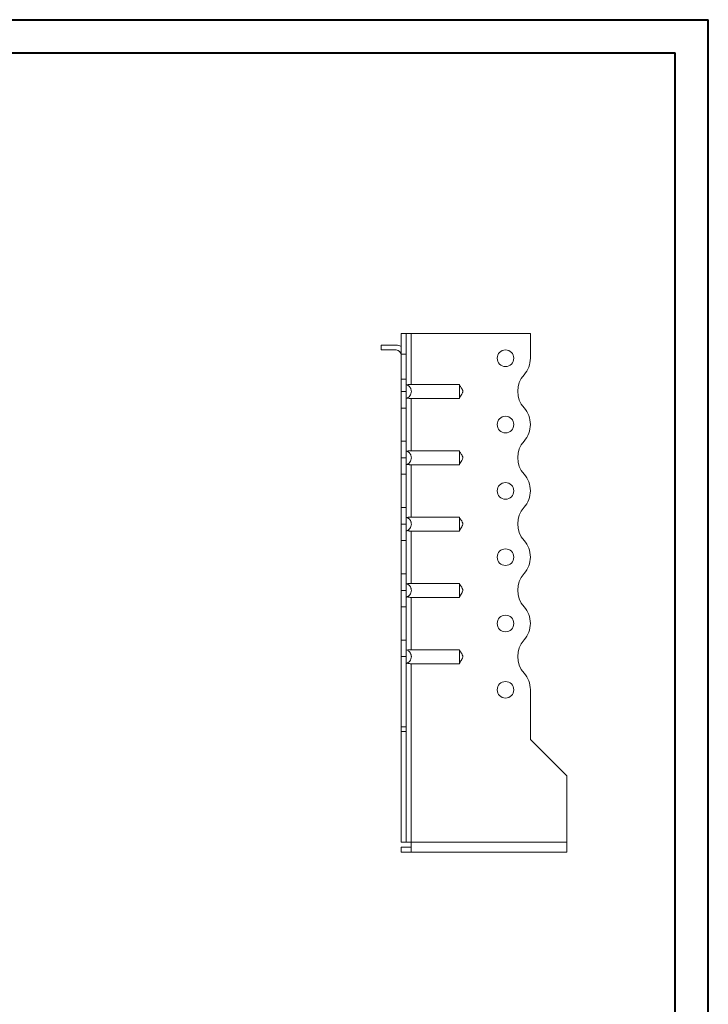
# Model space of a CAD drawing. Header units: millimetres. Extents: x 0 to 210, y 0 to 297.
# Tile 6 of 6: x 106 to 210, y 149 to 297. Entities that reach past the tile are written whole.
import ezdxf

# ---------------------------------------------------------------- set-up
doc = ezdxf.new("R2010")
doc.units = ezdxf.units.MM

msp = doc.modelspace()

# ---------------------------------------------------------------- linework, layer by layer
at = {"color": 7, "linetype": 'Continuous', "lineweight": 40}
for p, q in [((0.08, 297.21), (210.08, 297.21)), ((210.08, 0.21), (210.08, 297.21)), ((210.08, 292.21), (210.08, 297.21)), ((10.08, 292.21), (205.08, 292.21)), ((205.08, 5.21), (205.08, 292.21))]:
    msp.add_line(p, q, dxfattribs=at)
at = {"color": 7, "linetype": 'Continuous', "lineweight": 15}
for p, q in [((164.49, 249.9), (163.74, 249.9)), ((163.74, 249.9), (163.74, 246.76)), ((164.49, 249.9), (164.49, 246.76)), ((165.24, 249.9), (164.49, 249.9)), ((165.24, 242.2), (165.24, 249.9)), ((183.24, 249.9), (165.24, 249.9)), ((183.24, 246.17), (183.24, 249.9)), ((160.74, 248.15), (160.74, 247.4)), ((160.74, 248.15), (162.99, 248.15)), ((162.99, 247.4), (160.74, 247.4)), ((163.74, 246.76), (164.49, 246.76)), ((163.74, 243.01), (163.74, 246.76)), ((164.49, 246.76), (164.49, 243.01)), ((163.74, 241.15), (163.74, 243.01)), ((163.74, 243.01), (164.49, 243.01)), ((164.49, 243.01), (164.49, 241.15)), ((165.24, 242.2), (172.55, 242.2)), ((163.74, 241.15), (164.49, 241.15)), ((163.74, 238.65), (163.74, 241.15)), ((164.49, 241.15), (164.49, 238.65)), ((165.24, 240.09), (172.55, 240.09)), ((165.24, 232.2), (165.24, 240.09)), ((164.49, 238.65), (163.74, 238.65)), ((163.74, 233.65), (163.74, 238.65)), ((164.49, 233.65), (164.49, 238.65)), ((183.24, 236.17), (183.24, 236.17)), ((163.74, 233.65), (164.49, 233.65)), ((163.74, 231.15), (163.74, 233.65)), ((164.49, 233.65), (164.49, 231.15)), ((165.24, 232.2), (172.55, 232.2)), ((164.49, 231.15), (163.74, 231.15)), ((163.74, 228.65), (163.74, 231.15)), ((164.49, 231.15), (164.49, 228.65)), ((165.24, 230.09), (172.55, 230.09)), ((165.24, 222.2), (165.24, 230.09)), ((164.49, 228.65), (163.74, 228.65)), ((163.74, 223.65), (163.74, 228.65)), ((164.49, 223.65), (164.49, 228.65)), ((183.24, 226.17), (183.24, 226.17)), ((163.74, 223.65), (164.49, 223.65)), ((163.74, 221.15), (163.74, 223.65)), ((164.49, 223.65), (164.49, 221.15)), ((165.24, 222.2), (172.55, 222.2)), ((164.49, 221.15), (163.74, 221.15)), ((163.74, 218.65), (163.74, 221.15)), ((164.49, 221.15), (164.49, 218.65)), ((165.24, 220.09), (172.55, 220.09)), ((165.24, 212.2), (165.24, 220.09)), ((164.49, 218.65), (163.74, 218.65)), ((163.74, 213.65), (163.74, 218.65)), ((164.49, 213.65), (164.49, 218.65)), ((183.24, 216.17), (183.24, 216.17)), ((163.74, 213.65), (164.49, 213.65)), ((163.74, 211.15), (163.74, 213.65)), ((164.49, 213.65), (164.49, 211.15)), ((164.49, 211.15), (163.74, 211.15)), ((163.74, 208.65), (163.74, 211.15)), ((164.49, 211.15), (164.49, 208.65)), ((165.24, 212.2), (172.55, 212.2)), ((165.24, 210.09), (172.55, 210.09)), ((165.24, 202.2), (165.24, 210.09)), ((164.49, 208.65), (163.74, 208.65)), ((163.74, 203.65), (163.74, 208.65)), ((164.49, 203.65), (164.49, 208.65)), ((183.24, 206.17), (183.24, 206.17)), ((163.74, 203.65), (164.49, 203.65)), ((163.74, 201.15), (163.74, 203.65)), ((164.49, 203.65), (164.49, 201.15)), ((165.24, 202.2), (172.55, 202.2)), ((164.49, 201.15), (163.74, 201.15)), ((163.74, 201.15), (163.74, 190.56)), ((164.49, 201.15), (164.49, 190.56)), ((165.24, 200.09), (172.55, 200.09)), ((165.24, 173.15), (165.24, 200.09)), ((183.24, 188.65), (183.24, 196.17)), ((163.74, 190.56), (164.49, 190.56)), ((163.74, 189.85), (163.74, 190.56)), ((164.49, 190.56), (164.49, 189.85)), ((164.49, 189.85), (163.74, 189.85)), ((163.74, 173.15), (163.74, 189.85)), ((164.49, 173.15), (164.49, 189.85)), ((188.74, 183.15), (183.24, 188.65)), ((188.74, 173.15), (188.74, 183.15)), ((164.49, 173.15), (163.74, 173.15)), ((163.74, 172.4), (163.74, 171.65)), ((165.24, 172.4), (163.74, 172.4)), ((164.49, 173.15), (165.24, 173.15)), ((188.74, 173.15), (165.24, 173.15)), ((165.24, 173.15), (165.24, 171.65)), ((188.74, 173.15), (188.74, 171.65)), ((165.24, 171.65), (163.74, 171.65)), ((188.74, 171.65), (165.24, 171.65))]:
    msp.add_line(p, q, dxfattribs=at)
for centre in [(179.49, 246.15), (179.49, 236.15), (179.49, 226.15), (179.49, 216.15), (179.49, 206.15), (179.49, 196.15)]:
    msp.add_circle(centre, 1.25, dxfattribs=at)
for centre, radius, start, end in [((162.99, 246.65), 1.5, 60, 90), ((162.99, 246.65), 0.75, 360, 90), ((179.49, 246.17), 3.75, 318.1877, 0), ((185.08, 241.17), 3.75, 138.1877, 221.8123), ((179.49, 236.17), 3.75, 0, 41.8123), ((179.49, 236.17), 3.75, 318.1804, 0), ((185.08, 231.17), 3.75, 138.1804, 221.8123), ((179.49, 226.17), 3.75, 0, 41.8123), ((179.49, 226.17), 3.75, 318.1804, 0), ((185.08, 221.17), 3.75, 138.1804, 221.8123), ((179.49, 216.17), 3.75, 0, 41.8123), ((179.49, 216.17), 3.75, 318.1804, 0), ((185.08, 211.17), 3.75, 138.1804, 221.8196), ((179.49, 206.17), 3.75, 0, 41.8196), ((179.49, 206.17), 3.75, 318.1804, 0), ((185.08, 201.17), 3.75, 138.1804, 221.8196), ((179.49, 196.17), 3.75, 0, 41.8196)]:
    msp.add_arc(centre, radius, start, end, dxfattribs=at)
for points, knots in [([(164.49, 242.2), (164.54, 242.19), (164.6, 242.17), (164.71, 242.12), (164.76, 242.09), (164.86, 242.02), (164.9, 241.98), (164.99, 241.9), (165.03, 241.86), (165.1, 241.76), (165.13, 241.71), (165.19, 241.61), (165.21, 241.55), (165.25, 241.44), (165.26, 241.38), (165.28, 241.27), (165.29, 241.21), (165.29, 241.03), (165.27, 240.91), (165.19, 240.68), (165.14, 240.58), (164.99, 240.39), (164.91, 240.31), (164.76, 240.21), (164.71, 240.18), (164.6, 240.12), (164.54, 240.1), (164.49, 240.09)], [0, 0, 0, 0, 0.0625, 0.0625, 0.125, 0.125, 0.1875, 0.1875, 0.25, 0.25, 0.3125, 0.3125, 0.375, 0.375, 0.4375, 0.4375, 0.5, 0.5, 0.625, 0.625, 0.75, 0.75, 0.875, 0.875, 0.9375, 0.9375, 1, 1, 1, 1]), ([(164.71, 242.12), (164.74, 242.13), (164.78, 242.15), (164.86, 242.17), (164.9, 242.18), (165.04, 242.2), (165.14, 242.2), (165.24, 242.2)], [0, 0, 0, 0, 0.25, 0.25, 0.5, 0.5, 1, 1, 1, 1]), ([(172.55, 240.09), (172.55, 240.1), (172.55, 240.12), (172.55, 240.18), (172.55, 240.21), (172.55, 240.27), (172.55, 240.31), (172.55, 240.39), (172.55, 240.44), (172.55, 240.53), (172.55, 240.58), (172.55, 240.68), (172.55, 240.74), (172.55, 240.85), (172.55, 240.91), (172.55, 241.03), (172.55, 241.09), (172.55, 241.2), (172.55, 241.26), (172.55, 241.38), (172.55, 241.44), (172.55, 241.61), (172.55, 241.71), (172.55, 241.9), (172.55, 241.98), (172.55, 242.09), (172.55, 242.12), (172.55, 242.17), (172.55, 242.19), (172.55, 242.2)], [0, 0, 0, 0, 0.0625, 0.0625, 0.125, 0.125, 0.1875, 0.1875, 0.25, 0.25, 0.3125, 0.3125, 0.375, 0.375, 0.4375, 0.4375, 0.5, 0.5, 0.5625, 0.5625, 0.625, 0.625, 0.75, 0.75, 0.875, 0.875, 0.9375, 0.9375, 1, 1, 1, 1]), ([(172.55, 240.15), (172.57, 240.19), (172.6, 240.24), (172.68, 240.38), (172.82, 240.58), (172.96, 240.8), (173.03, 240.99), (173.06, 241.13), (173.04, 241.35), (172.91, 241.57), (172.76, 241.8), (172.63, 241.97), (172.58, 242.08), (172.55, 242.15)], [0, 0, 0, 0, 0.088139, 0.117703, 0.24517, 0.377665, 0.439117, 0.496207, 0.551739, 0.710391, 0.810031, 0.893588, 1, 1, 1, 1]), ([(165.24, 240.09), (165.19, 240.09), (165.14, 240.09), (165.04, 240.09), (164.99, 240.1), (164.9, 240.11), (164.86, 240.12), (164.78, 240.14), (164.74, 240.16), (164.71, 240.18)], [0, 0, 0, 0, 0.25, 0.25, 0.5, 0.5, 0.75, 0.75, 1, 1, 1, 1]), ([(164.49, 232.2), (164.54, 232.19), (164.6, 232.17), (164.71, 232.12), (164.76, 232.09), (164.86, 232.02), (164.9, 231.98), (164.99, 231.9), (165.03, 231.86), (165.1, 231.76), (165.13, 231.71), (165.19, 231.61), (165.21, 231.55), (165.25, 231.44), (165.26, 231.38), (165.28, 231.27), (165.29, 231.21), (165.29, 231.03), (165.27, 230.91), (165.19, 230.68), (165.14, 230.58), (164.99, 230.39), (164.91, 230.31), (164.76, 230.21), (164.71, 230.18), (164.6, 230.12), (164.54, 230.1), (164.49, 230.09)], [0, 0, 0, 0, 0.0625, 0.0625, 0.125, 0.125, 0.1875, 0.1875, 0.25, 0.25, 0.3125, 0.3125, 0.375, 0.375, 0.4375, 0.4375, 0.5, 0.5, 0.625, 0.625, 0.75, 0.75, 0.875, 0.875, 0.9375, 0.9375, 1, 1, 1, 1]), ([(164.71, 232.12), (164.74, 232.13), (164.78, 232.15), (164.86, 232.17), (164.9, 232.18), (165.04, 232.2), (165.14, 232.2), (165.24, 232.2)], [0, 0, 0, 0, 0.25, 0.25, 0.5, 0.5, 1, 1, 1, 1]), ([(172.55, 230.09), (172.55, 230.1), (172.55, 230.12), (172.55, 230.18), (172.55, 230.21), (172.55, 230.27), (172.55, 230.31), (172.55, 230.39), (172.55, 230.44), (172.55, 230.53), (172.55, 230.58), (172.55, 230.68), (172.55, 230.74), (172.55, 230.85), (172.55, 230.91), (172.55, 231.03), (172.55, 231.09), (172.55, 231.2), (172.55, 231.26), (172.55, 231.38), (172.55, 231.44), (172.55, 231.61), (172.55, 231.71), (172.55, 231.9), (172.55, 231.98), (172.55, 232.09), (172.55, 232.12), (172.55, 232.17), (172.55, 232.19), (172.55, 232.2)], [0, 0, 0, 0, 0.0625, 0.0625, 0.125, 0.125, 0.1875, 0.1875, 0.25, 0.25, 0.3125, 0.3125, 0.375, 0.375, 0.4375, 0.4375, 0.5, 0.5, 0.5625, 0.5625, 0.625, 0.625, 0.75, 0.75, 0.875, 0.875, 0.9375, 0.9375, 1, 1, 1, 1]), ([(172.55, 230.15), (172.57, 230.19), (172.6, 230.24), (172.68, 230.38), (172.82, 230.58), (172.96, 230.8), (173.03, 230.99), (173.06, 231.13), (173.04, 231.35), (172.91, 231.57), (172.76, 231.8), (172.63, 231.97), (172.58, 232.08), (172.55, 232.15)], [0, 0, 0, 0, 0.088139, 0.117704, 0.24517, 0.377665, 0.439116, 0.496208, 0.551739, 0.71039, 0.810031, 0.893588, 1, 1, 1, 1]), ([(165.24, 230.09), (165.19, 230.09), (165.14, 230.09), (165.04, 230.09), (164.99, 230.1), (164.9, 230.11), (164.86, 230.12), (164.78, 230.14), (164.74, 230.16), (164.71, 230.18)], [0, 0, 0, 0, 0.25, 0.25, 0.5, 0.5, 0.75, 0.75, 1, 1, 1, 1]), ([(164.49, 222.2), (164.54, 222.19), (164.6, 222.17), (164.71, 222.12), (164.76, 222.09), (164.86, 222.02), (164.9, 221.98), (164.99, 221.9), (165.03, 221.86), (165.1, 221.76), (165.13, 221.71), (165.19, 221.61), (165.21, 221.55), (165.25, 221.44), (165.26, 221.38), (165.28, 221.27), (165.29, 221.21), (165.29, 221.03), (165.27, 220.91), (165.19, 220.68), (165.14, 220.58), (164.99, 220.39), (164.91, 220.31), (164.76, 220.21), (164.71, 220.18), (164.6, 220.12), (164.54, 220.1), (164.49, 220.09)], [0, 0, 0, 0, 0.0625, 0.0625, 0.125, 0.125, 0.1875, 0.1875, 0.25, 0.25, 0.3125, 0.3125, 0.375, 0.375, 0.4375, 0.4375, 0.5, 0.5, 0.625, 0.625, 0.75, 0.75, 0.875, 0.875, 0.9375, 0.9375, 1, 1, 1, 1]), ([(164.71, 222.12), (164.74, 222.13), (164.78, 222.15), (164.86, 222.17), (164.9, 222.18), (165.04, 222.2), (165.14, 222.2), (165.24, 222.2)], [0, 0, 0, 0, 0.25, 0.25, 0.5, 0.5, 1, 1, 1, 1]), ([(172.55, 220.09), (172.55, 220.1), (172.55, 220.12), (172.55, 220.18), (172.55, 220.21), (172.55, 220.27), (172.55, 220.31), (172.55, 220.39), (172.55, 220.44), (172.55, 220.53), (172.55, 220.58), (172.55, 220.68), (172.55, 220.74), (172.55, 220.85), (172.55, 220.91), (172.55, 221.03), (172.55, 221.09), (172.55, 221.2), (172.55, 221.26), (172.55, 221.38), (172.55, 221.44), (172.55, 221.61), (172.55, 221.71), (172.55, 221.9), (172.55, 221.98), (172.55, 222.09), (172.55, 222.12), (172.55, 222.17), (172.55, 222.19), (172.55, 222.2)], [0, 0, 0, 0, 0.0625, 0.0625, 0.125, 0.125, 0.1875, 0.1875, 0.25, 0.25, 0.3125, 0.3125, 0.375, 0.375, 0.4375, 0.4375, 0.5, 0.5, 0.5625, 0.5625, 0.625, 0.625, 0.75, 0.75, 0.875, 0.875, 0.9375, 0.9375, 1, 1, 1, 1]), ([(172.55, 220.15), (172.57, 220.19), (172.6, 220.24), (172.68, 220.38), (172.82, 220.58), (172.96, 220.8), (173.03, 220.99), (173.06, 221.13), (173.04, 221.35), (172.91, 221.57), (172.76, 221.8), (172.63, 221.97), (172.58, 222.08), (172.55, 222.15)], [0, 0, 0, 0, 0.088139, 0.117704, 0.24517, 0.377665, 0.439117, 0.496208, 0.551739, 0.710391, 0.810032, 0.893588, 1, 1, 1, 1]), ([(165.24, 220.09), (165.19, 220.09), (165.14, 220.09), (165.04, 220.09), (164.99, 220.1), (164.9, 220.11), (164.86, 220.12), (164.78, 220.14), (164.74, 220.16), (164.71, 220.18)], [0, 0, 0, 0, 0.25, 0.25, 0.5, 0.5, 0.75, 0.75, 1, 1, 1, 1]), ([(164.49, 212.2), (164.54, 212.19), (164.6, 212.17), (164.71, 212.12), (164.76, 212.09), (164.86, 212.02), (164.9, 211.98), (164.99, 211.9), (165.03, 211.86), (165.1, 211.76), (165.13, 211.71), (165.19, 211.61), (165.21, 211.55), (165.25, 211.44), (165.26, 211.38), (165.28, 211.27), (165.29, 211.21), (165.29, 211.03), (165.27, 210.91), (165.19, 210.68), (165.14, 210.58), (164.99, 210.39), (164.91, 210.31), (164.76, 210.21), (164.71, 210.18), (164.6, 210.12), (164.54, 210.1), (164.49, 210.09)], [0, 0, 0, 0, 0.0625, 0.0625, 0.125, 0.125, 0.1875, 0.1875, 0.25, 0.25, 0.3125, 0.3125, 0.375, 0.375, 0.4375, 0.4375, 0.5, 0.5, 0.625, 0.625, 0.75, 0.75, 0.875, 0.875, 0.9375, 0.9375, 1, 1, 1, 1]), ([(164.71, 212.12), (164.74, 212.13), (164.78, 212.15), (164.86, 212.17), (164.9, 212.18), (165.04, 212.2), (165.14, 212.2), (165.24, 212.2)], [0, 0, 0, 0, 0.25, 0.25, 0.5, 0.5, 1, 1, 1, 1]), ([(172.55, 210.09), (172.55, 210.1), (172.55, 210.12), (172.55, 210.18), (172.55, 210.21), (172.55, 210.27), (172.55, 210.31), (172.55, 210.39), (172.55, 210.44), (172.55, 210.53), (172.55, 210.58), (172.55, 210.68), (172.55, 210.74), (172.55, 210.85), (172.55, 210.91), (172.55, 211.03), (172.55, 211.09), (172.55, 211.2), (172.55, 211.26), (172.55, 211.38), (172.55, 211.44), (172.55, 211.61), (172.55, 211.71), (172.55, 211.9), (172.55, 211.98), (172.55, 212.09), (172.55, 212.12), (172.55, 212.17), (172.55, 212.19), (172.55, 212.2)], [0, 0, 0, 0, 0.0625, 0.0625, 0.125, 0.125, 0.1875, 0.1875, 0.25, 0.25, 0.3125, 0.3125, 0.375, 0.375, 0.4375, 0.4375, 0.5, 0.5, 0.5625, 0.5625, 0.625, 0.625, 0.75, 0.75, 0.875, 0.875, 0.9375, 0.9375, 1, 1, 1, 1]), ([(172.55, 210.15), (172.57, 210.19), (172.6, 210.24), (172.68, 210.38), (172.82, 210.58), (172.96, 210.8), (173.03, 210.99), (173.06, 211.13), (173.04, 211.35), (172.91, 211.57), (172.76, 211.8), (172.63, 211.97), (172.58, 212.08), (172.55, 212.15)], [0, 0, 0, 0, 0.08814, 0.117705, 0.24517, 0.377666, 0.439116, 0.496209, 0.551739, 0.71039, 0.810031, 0.893586, 1, 1, 1, 1]), ([(165.24, 210.09), (165.19, 210.09), (165.14, 210.09), (165.04, 210.09), (164.99, 210.1), (164.9, 210.11), (164.86, 210.12), (164.78, 210.14), (164.74, 210.16), (164.71, 210.18)], [0, 0, 0, 0, 0.25, 0.25, 0.5, 0.5, 0.75, 0.75, 1, 1, 1, 1]), ([(164.49, 202.2), (164.54, 202.19), (164.6, 202.17), (164.71, 202.12), (164.76, 202.09), (164.86, 202.02), (164.9, 201.98), (164.99, 201.9), (165.03, 201.86), (165.1, 201.76), (165.13, 201.71), (165.19, 201.61), (165.21, 201.55), (165.25, 201.44), (165.26, 201.38), (165.28, 201.27), (165.29, 201.21), (165.29, 201.03), (165.27, 200.91), (165.19, 200.68), (165.14, 200.58), (164.99, 200.39), (164.91, 200.31), (164.76, 200.21), (164.71, 200.18), (164.6, 200.12), (164.54, 200.1), (164.49, 200.09)], [0, 0, 0, 0, 0.0625, 0.0625, 0.125, 0.125, 0.1875, 0.1875, 0.25, 0.25, 0.3125, 0.3125, 0.375, 0.375, 0.4375, 0.4375, 0.5, 0.5, 0.625, 0.625, 0.75, 0.75, 0.875, 0.875, 0.9375, 0.9375, 1, 1, 1, 1]), ([(164.71, 202.12), (164.74, 202.13), (164.78, 202.15), (164.86, 202.17), (164.9, 202.18), (165.04, 202.2), (165.14, 202.2), (165.24, 202.2)], [0, 0, 0, 0, 0.25, 0.25, 0.5, 0.5, 1, 1, 1, 1]), ([(172.55, 200.09), (172.55, 200.1), (172.55, 200.12), (172.55, 200.18), (172.55, 200.21), (172.55, 200.27), (172.55, 200.31), (172.55, 200.39), (172.55, 200.44), (172.55, 200.53), (172.55, 200.58), (172.55, 200.68), (172.55, 200.74), (172.55, 200.85), (172.55, 200.91), (172.55, 201.03), (172.55, 201.09), (172.55, 201.2), (172.55, 201.26), (172.55, 201.38), (172.55, 201.44), (172.55, 201.61), (172.55, 201.71), (172.55, 201.9), (172.55, 201.98), (172.55, 202.09), (172.55, 202.12), (172.55, 202.17), (172.55, 202.19), (172.55, 202.2)], [0, 0, 0, 0, 0.0625, 0.0625, 0.125, 0.125, 0.1875, 0.1875, 0.25, 0.25, 0.3125, 0.3125, 0.375, 0.375, 0.4375, 0.4375, 0.5, 0.5, 0.5625, 0.5625, 0.625, 0.625, 0.75, 0.75, 0.875, 0.875, 0.9375, 0.9375, 1, 1, 1, 1]), ([(172.55, 200.15), (172.57, 200.19), (172.6, 200.24), (172.68, 200.38), (172.82, 200.58), (172.96, 200.8), (173.03, 200.99), (173.06, 201.13), (173.04, 201.35), (172.91, 201.57), (172.76, 201.8), (172.63, 201.97), (172.58, 202.08), (172.55, 202.15)], [0, 0, 0, 0, 0.088139, 0.117704, 0.24517, 0.377665, 0.439117, 0.496208, 0.551739, 0.710391, 0.810031, 0.893588, 1, 1, 1, 1]), ([(165.24, 200.09), (165.19, 200.09), (165.14, 200.09), (165.04, 200.09), (164.99, 200.1), (164.9, 200.11), (164.86, 200.12), (164.78, 200.14), (164.74, 200.16), (164.71, 200.18)], [0, 0, 0, 0, 0.25, 0.25, 0.5, 0.5, 0.75, 0.75, 1, 1, 1, 1])]:
    msp.add_open_spline(points, degree=3, knots=knots, dxfattribs=at)

doc.saveas('drawing.dxf')
